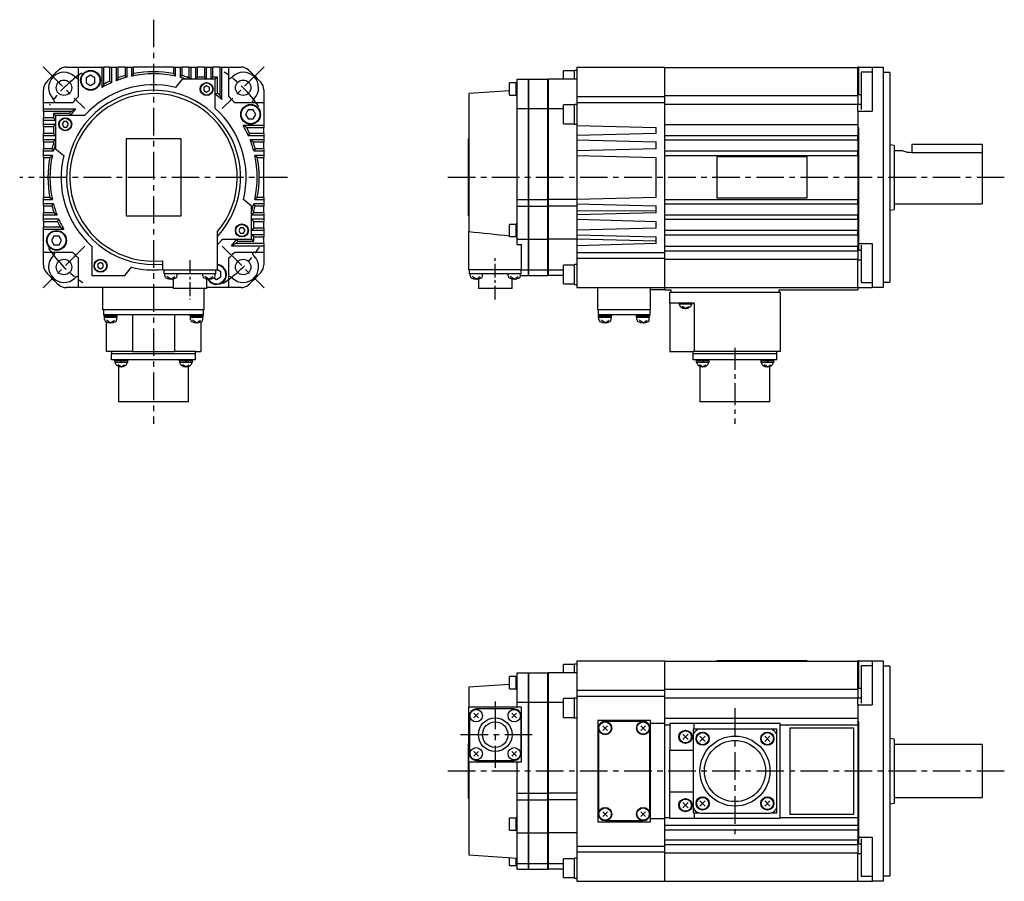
# Model space of a CAD drawing. Extents: x -392 to 684, y -319 to 280.
# Tile 1 of 3: x -392 to 55, y -319 to 72. Entities that reach past the tile are written whole.
import ezdxf

# ---------------------------------------------------------------- set-up
doc = ezdxf.new("R2010")
doc.units = 0
doc.linetypes.add('CENTER', pattern=[2, 1.25, -0.25, 0.25, -0.25])
doc.layers.add('CENTER', color=6, linetype='CENTER')
doc.layers.add('OUTLINE', color=7, linetype='CONTINUOUS')

msp = doc.modelspace()

# ---------------------------------------------------------------- linework, layer by layer
at = {"layer": 'CENTER', "ltscale": 10}
for p, q in [((-331.02, 71.52), (-331.02, -111.75)), ((-381.17, 50.14), (-362.19, 31.17)), ((-280.88, 50.14), (-299.85, 31.17)), ((-270.27, 0), (-391.77, 0)), ((55, 0), (-198, 0)), ((-362.19, -31.17), (-381.17, -50.14)), ((-299.85, -31.17), (-280.88, -50.14)), ((-176, -237.78), (-176, -267.77)), ((-67.2, -240.68), (-67.2, -297.87)), ((-159.21, -252.77), (-192.79, -252.77)), ((55, -269.27), (-198, -269.27))]:
    msp.add_line(p, q, dxfattribs=at)
at = {"layer": 'CENTER', "ltscale": 5}
for p, q in [((-314.52, -37.6), (-314.52, -55.4)), ((-176, -55.4), (-176, -36.06))]:
    msp.add_line(p, q, dxfattribs=at)
at = {"layer": 'CENTER', "ltscale": 8}
msp.add_line((-67.2, -77.32), (-67.2, -111.75), dxfattribs=at)
at = {"layer": 'CENTER', "ltscale": 10}
for start, end in [(124.7024, 145.2976), (33.8687, 56.1313), (214.0019, 235.9981), (303.3311, 326.6689)]:
    msp.add_arc((-331.02, 0), 57.5, start, end, dxfattribs=at)
at = {"layer": 'OUTLINE'}
for p, q in [((-370.71, 50), (-365.02, 50)), ((-365.02, 50), (-354.52, 50)), ((-365.02, 36.66), (-365.02, 50)), ((-354.52, 50), (-353.58, 50)), ((-354.52, 50), (-354.52, 40.7)), ((-350.96, 50), (-353.58, 50)), ((-353.58, 42.3), (-353.58, 50)), ((-350.96, 50), (-350.02, 50)), ((-350.96, 50), (-350.96, 43.6)), ((-350.02, 50), (-348.02, 50)), ((-350.02, 42.99), (-350.02, 50)), ((-348.02, 50), (-347.08, 50)), ((-348.02, 50), (-348.02, 43.82)), ((-343.96, 50), (-347.08, 50)), ((-347.08, 45.17), (-347.08, 50)), ((-343.96, 50), (-343.02, 50)), ((-343.96, 50), (-343.96, 46.16)), ((-343.02, 50), (-341.02, 50)), ((-343.02, 45.44), (-343.02, 50)), ((-341.02, 50), (-340.08, 50)), ((-341.02, 50), (-341.02, 45.92)), ((-321.96, 50), (-340.08, 50)), ((-340.08, 47.08), (-340.08, 50)), ((-321.96, 50), (-321.02, 50)), ((-321.96, 50), (-321.96, 47.08)), ((-321.02, 50), (-319.02, 50)), ((-321.02, 45.92), (-321.02, 50)), ((-319.02, 50), (-318.08, 50)), ((-319.02, 50), (-319.02, 45.44)), ((-314.96, 50), (-318.08, 50)), ((-318.08, 46.16), (-318.08, 50)), ((-314.96, 50), (-314.02, 50)), ((-314.96, 50), (-314.96, 45.44)), ((-314.02, 50), (-312.02, 50)), ((-314.02, 44.5), (-314.02, 50)), ((-312.02, 50), (-311.08, 50)), ((-312.02, 50), (-312.02, 44.5)), ((-307.96, 50), (-311.08, 50)), ((-311.08, 45.44), (-311.08, 50)), ((-307.96, 50), (-307.02, 50)), ((-307.96, 50), (-307.96, 45.44)), ((-307.02, 50), (-305.02, 50)), ((-307.02, 44.5), (-307.02, 50)), ((-305.02, 50), (-304.08, 50)), ((-305.02, 50), (-305.02, 44.5)), ((-300.96, 50), (-304.08, 50)), ((-304.08, 45.44), (-304.08, 50)), ((-300.96, 50), (-300.02, 50)), ((-300.96, 50), (-300.96, 37.35)), ((-300.02, 50), (-297.02, 50)), ((-300.02, 35.33), (-300.02, 50)), ((-297.02, 50), (-291.33, 50)), ((-297.02, 50), (-297.02, 36.66)), ((-139, 50), (-139, 36.66)), ((-139, 50), (-99, 50)), ((-99, 36.66), (-99, 50)), ((-99, 49.9), (-11.5, 49.9)), ((-11.5, 50), (-11.5, 49.9)), ((-11, 50), (-11.5, 50)), ((-11.5, 37.34), (-11.5, 49.9)), ((-11, 50), (-5, 50)), ((-11, 37.44), (-11, 50)), ((-5, 50), (-5, 48.75)), ((-5, 50), (0, 50)), ((0, 50), (0, 48.75)), ((-359.61, 46.34), (-361.61, 45.18)), ((-361.61, 45.18), (-361.61, 42.88)), ((-357.61, 45.18), (-359.61, 46.34)), ((-357.61, 42.88), (-357.61, 45.18)), ((-347.08, 45.17), (-348.02, 43.82)), ((-343.96, 46.16), (-343.02, 45.44)), ((-340.08, 47.08), (-341.02, 45.92)), ((-321.96, 47.08), (-321.02, 45.92)), ((-318.08, 46.16), (-319.02, 45.44)), ((-315.74, 45.44), (-315.9, 44.5)), ((-314.96, 45.44), (-315.74, 45.44)), ((-314.96, 45.44), (-314.02, 44.5)), ((-311.08, 45.44), (-312.02, 44.5)), ((-307.96, 45.44), (-311.08, 45.44)), ((-307.96, 45.44), (-307.02, 44.5)), ((-304.08, 45.44), (-305.02, 44.5)), ((-302.08, 45.44), (-304.08, 45.44)), ((-302.08, 45.44), (-303.02, 44.5)), ((-302.08, 38.22), (-302.08, 45.44)), ((-145, 44.5), (-145, 48.28)), ((-140, 48.28), (-145, 48.28)), ((-140, 44.5), (-140, 48.53)), ((-139, 48.53), (-140, 48.53)), ((-10, 47.66), (-10, 35.75)), ((-5, 47.66), (-10, 47.66)), ((-5, 48.75), (-5, 42.99)), ((0, 48.75), (0, 42.99)), ((3, 47.5), (0, 47.5)), ((3, 47.5), (3, -47.5)), ((-361.61, 42.88), (-359.61, 41.72)), ((-359.61, 41.72), (-357.61, 42.88)), ((-353.58, 42.3), (-354.52, 40.7)), ((-350.96, 43.6), (-350.02, 42.99)), ((-318.02, 44.5), (-321.02, 40.79)), ((-303.02, 44.5), (-318.02, 44.5)), ((-306.94, 41.52), (-308.19, 40.79)), ((-308.19, 40.79), (-308.19, 39.35)), ((-305.69, 40.79), (-306.94, 41.52)), ((-305.69, 39.35), (-305.69, 40.79)), ((-303.02, 31.3), (-303.02, 44.5)), ((-169.45, 40.07), (-169.45, 42.82)), ((-166.45, 42.82), (-169.45, 42.82)), ((-166.45, 40.07), (-166.45, 43.02)), ((-166, 43.02), (-166.45, 43.02)), ((-166, 31.3), (-166, 44.5)), ((-166, 44.5), (-161, 44.5)), ((-161, 44.5), (-161, 31.3)), ((-160.9, 40.5), (-161, 40.5)), ((-160.9, 44.5), (-160.9, 31.3)), ((-160.9, 44.5), (-152.1, 44.5)), ((-152.1, 31.3), (-152.1, 44.5)), ((-152, 40.5), (-152.1, 40.5)), ((-152, 44.5), (-152, 31.3)), ((-139, 44.5), (-152, 44.5)), ((-5, 42.99), (-5, 39.69)), ((0, 42.99), (0, 39.69)), ((-381.02, 34), (-381.02, 39.69)), ((-308.19, 39.35), (-306.94, 38.63)), ((-306.94, 38.63), (-305.69, 39.35)), ((-302.08, 38.22), (-303.02, 37.75)), ((-300.96, 37.35), (-300.02, 35.33)), ((-281.02, 39.69), (-281.02, 34)), ((-169.45, 39.26), (-188, 38)), ((-188, 38), (-188, -24.56)), ((-169.45, 37.32), (-169.45, 40.07)), ((-169.45, 37.32), (-166.45, 37.32)), ((-166.45, 37.12), (-166.45, 40.07)), ((-166.45, 37.12), (-166, 37.12)), ((-139, 36.66), (-139, 34)), ((-139, 36.66), (-99, 36.66)), ((-99, 37.21), (-11.5, 37.21)), ((-99, 34), (-99, 36.66)), ((-11.5, 37.34), (-11.5, 33.25)), ((-10, 37.44), (-11, 37.44)), ((-10, 35.75), (-10, 30.74)), ((-5, 39.69), (-5, 30)), ((0, 39.69), (0, -39.69)), ((-381.02, 34), (-367.68, 34)), ((-381.02, 31), (-381.02, 34)), ((-294.36, 34), (-281.02, 34)), ((-281.02, 34), (-281.02, 23.5)), ((-166, -10), (-166, 31.3)), ((-166, 31.3), (-161, 31.3)), ((-161, 31.3), (-161, -10)), ((-160.9, 31.3), (-160.9, -10)), ((-160.9, 31.3), (-152.1, 31.3)), ((-152.1, -10), (-152.1, 31.3)), ((-152, 31.3), (-152, -10)), ((-152, 31.3), (-145, 31.3)), ((-145, 24.34), (-145, 32.84)), ((-140, 32.84), (-145, 32.84)), ((-140, 24.09), (-140, 33.09)), ((-139, 33.09), (-140, 33.09)), ((-139, 34), (-99, 34)), ((-139, 34), (-139, 23.5)), ((-99, -34), (-99, 34)), ((-99, 33.25), (-11.5, 33.25)), ((-11.5, 30.02), (-11.5, 33.25)), ((-11.5, 33.14), (-10, 33.14)), ((-381.02, 30.06), (-381.02, 31)), ((-366.35, 31), (-381.02, 31)), ((-381.02, 30.06), (-381.02, 26.94)), ((-381.02, 30.06), (-368.37, 30.06)), ((-376.46, 26.94), (-381.02, 26.94)), ((-381.02, 26), (-381.02, 26.94)), ((-369.24, 28.94), (-376.46, 28.94)), ((-376.46, 28.94), (-376.46, 26.94)), ((-376.46, 28.94), (-375.52, 28)), ((-376.46, 26.94), (-375.52, 26)), ((-362.33, 28), (-375.52, 28)), ((-375.52, 28), (-375.52, 13)), ((-369.24, 28.94), (-368.77, 28)), ((-368.37, 30.06), (-366.35, 31)), ((-288.15, 30.59), (-289.3, 28.59)), ((-289.3, 28.59), (-288.15, 26.59)), ((-285.84, 30.59), (-288.15, 30.59)), ((-284.68, 28.59), (-285.84, 30.59)), ((-285.84, 26.59), (-284.68, 28.59)), ((-11.5, 30.02), (-11.5, 30)), ((-11.5, 30), (-11.5, 22.5)), ((-11.5, 30), (-5, 30)), ((-381.02, 24), (-381.02, 26)), ((-381.02, 26), (-375.52, 26)), ((-381.02, 23.06), (-381.02, 24)), ((-375.52, 24), (-381.02, 24)), ((-381.02, 23.06), (-381.02, 19.94)), ((-381.02, 23.06), (-376.46, 23.06)), ((-376.46, 23.06), (-375.52, 24)), ((-376.46, 23.06), (-376.46, 19.94)), ((-371.81, 25.33), (-372.54, 24.08)), ((-372.54, 24.08), (-371.81, 22.83)), ((-370.37, 25.33), (-371.81, 25.33)), ((-371.81, 22.83), (-370.37, 22.83)), ((-369.65, 24.08), (-370.37, 25.33)), ((-370.37, 22.83), (-369.65, 24.08)), ((-288.72, 22.56), (-290.32, 23.5)), ((-281.02, 23.5), (-290.32, 23.5)), ((-288.72, 22.56), (-281.02, 22.56)), ((-288.15, 26.59), (-285.84, 26.59)), ((-281.02, 23.5), (-281.02, 22.56)), ((-281.02, 19.94), (-281.02, 22.56)), ((-145, 24.34), (-140, 24.34)), ((-140, 24.09), (-139, 24.09)), ((-139, 23.5), (-139, 19)), ((-139, 23.5), (-103, 22.56)), ((-103, 19.94), (-103, 22.56)), ((-99, 24), (-11.5, 24)), ((-11.5, 22.5), (-11.5, 19)), ((-11.5, 22.5), (-11, 22.5)), ((-11, 0), (-11, 22.5)), ((-381.02, 19), (-381.02, 19.94)), ((-376.46, 19.94), (-381.02, 19.94)), ((-381.02, 17), (-381.02, 19)), ((-381.02, 19), (-375.52, 19)), ((-376.46, 19.94), (-375.52, 19)), ((-287.42, 19.94), (-288.03, 19)), ((-288.03, 19), (-281.02, 19)), ((-281.02, 19.94), (-287.42, 19.94)), ((-281.02, 19.94), (-281.02, 19)), ((-281.02, 19), (-281.02, 17)), ((-103, 19.94), (-139, 19)), ((-139, 19), (-139, 17)), ((-99, 19), (-11.5, 19)), ((-11.5, 17), (-11.5, 19)), ((-11.5, 18.5), (-11, 18.5)), ((-381.02, 16.06), (-381.02, 17)), ((-375.52, 17), (-381.02, 17)), ((-381.02, 16.06), (-381.02, 12.94)), ((-381.02, 16.06), (-376.46, 16.06)), ((-376.46, 16.06), (-375.52, 17)), ((-376.46, 16.06), (-376.46, 15.28)), ((-376.46, 15.28), (-375.52, 15.12)), ((-343.52, 17.5), (-343.52, -17.5)), ((-318.52, 17.5), (-343.52, 17.5)), ((-318.52, -17.5), (-318.52, 17.5)), ((-285.85, 16.06), (-287.2, 17)), ((-281.02, 17), (-287.2, 17)), ((-285.85, 16.06), (-281.02, 16.06)), ((-281.02, 17), (-281.02, 16.06)), ((-281.02, 12.94), (-281.02, 16.06)), ((-188.1, -17.5), (-188.1, 17.5)), ((-188.1, 17.5), (-188, 17.5)), ((-139, 17), (-139, 12)), ((-139, 17), (-103, 16.06)), ((-103, 12.94), (-103, 16.06)), ((-99, 17), (-11.5, 17)), ((-11.5, 17), (-11.5, 12)), ((5, 14.5), (3, 14.83)), ((5, 14.5), (5, -14.5)), ((13, 15), (45, 15)), ((13, 15), (13, 11.31)), ((45, 15), (45, 11.31)), ((-381.02, 12), (-381.02, 12.94)), ((-377.18, 12.94), (-381.02, 12.94)), ((-381.02, 12), (-376.46, 12)), ((-381.02, 10), (-381.02, 12)), ((-381.02, 9.06), (-381.02, 10)), ((-376.94, 10), (-381.02, 10)), ((-381.02, 9.06), (-381.02, -9.06)), ((-381.02, 9.06), (-378.1, 9.06)), ((-378.1, 9.06), (-376.94, 10)), ((-377.18, 12.94), (-376.46, 12)), ((-375.52, 13), (-371.81, 10)), ((-284.86, 12.94), (-285.58, 12)), ((-285.58, 12), (-281.02, 12)), ((-283.94, 9.06), (-285.1, 10)), ((-281.02, 10), (-285.1, 10)), ((-281.02, 12.94), (-284.86, 12.94)), ((-283.94, 9.06), (-281.02, 9.06)), ((-281.02, 12.94), (-281.02, 12)), ((-281.02, 12), (-281.02, 10)), ((-281.02, 10), (-281.02, 9.06)), ((-281.02, -9.06), (-281.02, 9.06)), ((-103, 12.94), (-139, 12)), ((-139, 12), (-139, 10)), ((-139, 10), (-139, -10)), ((-139, 10), (-103, 9.06)), ((-103, -9.06), (-103, 9.06)), ((-99, 12), (-11.5, 12)), ((-99, 10), (-11.5, 10)), ((-34.5, 9.25), (-75.5, 9.25)), ((-75.5, 9.25), (-75.5, -9.25)), ((-34.5, -9.25), (-34.5, 9.25)), ((-11.5, 10), (-11.5, 12)), ((-11.5, 10), (-11.5, -10)), ((9, 12), (5, 12)), ((13, 11.31), (45, 11.31)), ((45, 11.31), (45, -12)), ((-11, -30), (-11, 0)), ((-381.02, -10), (-381.02, -9.06)), ((-378.1, -9.06), (-381.02, -9.06)), ((-381.02, -10), (-376.94, -10)), ((-381.02, -12), (-381.02, -10)), ((-381.02, -12.94), (-381.02, -12)), ((-376.46, -12), (-381.02, -12)), ((-381.02, -12.94), (-381.02, -16.06)), ((-381.02, -12.94), (-377.18, -12.94)), ((-378.1, -9.06), (-376.94, -10)), ((-377.18, -12.94), (-376.46, -12)), ((-286.52, -13), (-290.23, -10)), ((-286.52, -28), (-286.52, -13)), ((-284.86, -12.94), (-285.58, -12)), ((-281.02, -12), (-285.58, -12)), ((-283.94, -9.06), (-285.1, -10)), ((-285.1, -10), (-281.02, -10)), ((-284.86, -12.94), (-281.02, -12.94)), ((-281.02, -9.06), (-283.94, -9.06)), ((-281.02, -9.06), (-281.02, -10)), ((-281.02, -10), (-281.02, -12)), ((-281.02, -12), (-281.02, -12.94)), ((-281.02, -16.06), (-281.02, -12.94)), ((-166, -13), (-166, -10)), ((-166, -10), (-161, -10)), ((-166, -28), (-166, -13)), ((-166, -13), (-161, -13)), ((-161, -10), (-161, -13)), ((-161, -13), (-161, -28)), ((-160.9, -10), (-160.9, -13)), ((-160.9, -10), (-152.1, -10)), ((-160.9, -13), (-160.9, -28)), ((-160.9, -13), (-152.1, -13)), ((-152.1, -13), (-152.1, -10)), ((-152.1, -28), (-152.1, -13)), ((-152, -10), (-152, -13)), ((-139, -10), (-152, -10)), ((-139, -13), (-152, -13)), ((-152, -13), (-152, -28)), ((-103, -9.06), (-139, -10)), ((-139, -10), (-139, -12)), ((-139, -12), (-139, -15.12)), ((-139, -12), (-103, -12.94)), ((-103, -16.06), (-103, -12.94)), ((-99, -10), (-11.5, -10)), ((-99, -12), (-11.5, -12)), ((-75.5, -9.25), (-34.5, -9.25)), ((-11.5, -12), (-11.5, -10)), ((-11.5, -12), (-11.5, -17)), ((5, -12), (45, -12)), ((-376.19, -16.06), (-381.02, -16.06)), ((-381.02, -17), (-381.02, -16.06)), ((-381.02, -17), (-374.84, -17)), ((-381.02, -19), (-381.02, -17)), ((-376.19, -16.06), (-374.84, -17)), ((-343.52, -17.5), (-318.52, -17.5)), ((-285.58, -15.28), (-286.52, -15.12)), ((-285.58, -16.06), (-286.52, -17)), ((-286.52, -17), (-281.02, -17)), ((-285.58, -16.06), (-285.58, -15.28)), ((-281.02, -16.06), (-285.58, -16.06)), ((-281.02, -16.06), (-281.02, -17)), ((-281.02, -17), (-281.02, -19)), ((-188.1, -17.5), (-188, -17.5)), ((-139, -15.12), (-139, -17)), ((-103, -15.28), (-139, -15.12)), ((-103, -16.06), (-139, -17)), ((-139, -17), (-139, -19)), ((-99, -17), (-11.5, -17)), ((-11.5, -19), (-11.5, -17)), ((3, -14.83), (5, -14.5)), ((-381.02, -19.94), (-381.02, -19)), ((-374.01, -19), (-381.02, -19)), ((-381.02, -19.94), (-381.02, -22.56)), ((-381.02, -19.94), (-374.62, -19.94)), ((-374.62, -19.94), (-374.01, -19)), ((-281.02, -19), (-286.52, -19)), ((-285.58, -19.94), (-286.52, -19)), ((-285.58, -23.06), (-285.58, -19.94)), ((-285.58, -19.94), (-281.02, -19.94)), ((-281.02, -19), (-281.02, -19.94)), ((-281.02, -23.06), (-281.02, -19.94)), ((-169.45, -26.83), (-169.45, -21.33)), ((-166.45, -21.33), (-169.45, -21.33)), ((-166.45, -27.03), (-166.45, -21.13)), ((-166, -21.13), (-166.45, -21.13)), ((-139, -19), (-139, -24)), ((-139, -19), (-103, -19.94)), ((-103, -23.06), (-103, -19.94)), ((-99, -19), (-11.5, -19)), ((-11.5, -19), (-11.5, -24)), ((-373.33, -22.56), (-381.02, -22.56)), ((-381.02, -23.5), (-381.02, -22.56)), ((-381.02, -23.5), (-371.72, -23.5)), ((-381.02, -34), (-381.02, -23.5)), ((-376.21, -26.59), (-377.36, -28.59)), ((-373.9, -26.59), (-376.21, -26.59)), ((-372.74, -28.59), (-373.9, -26.59)), ((-373.33, -22.56), (-371.72, -23.5)), ((-302.02, -42), (-302.02, -24.56)), ((-291.67, -22.83), (-292.39, -24.08)), ((-292.39, -24.08), (-291.67, -25.33)), ((-290.23, -22.83), (-291.67, -22.83)), ((-291.67, -25.33), (-290.23, -25.33)), ((-289.5, -24.08), (-290.23, -22.83)), ((-290.23, -25.33), (-289.5, -24.08)), ((-285.58, -23.06), (-286.52, -24)), ((-286.52, -24), (-281.02, -24)), ((-285.58, -26.94), (-286.52, -26)), ((-281.02, -26), (-286.52, -26)), ((-281.02, -23.06), (-285.58, -23.06)), ((-281.02, -23.06), (-281.02, -24)), ((-281.02, -24), (-281.02, -26)), ((-281.02, -26), (-281.02, -26.94)), ((-188, -42), (-188, -24.56)), ((-103, -23.06), (-139, -24)), ((-139, -24), (-139, -26)), ((-139, -26), (-139, -28)), ((-139, -26), (-103, -26.94)), ((-99, -24), (-11.5, -24)), ((-99, -26), (-11.5, -26)), ((-11.5, -26), (-11.5, -24)), ((-11.5, -26), (-11.5, -31.25)), ((-377.36, -28.59), (-376.21, -30.59)), ((-376.21, -30.59), (-373.9, -30.59)), ((-373.9, -30.59), (-372.74, -28.59)), ((-299.72, -28), (-286.52, -28)), ((-293.67, -30.06), (-295.69, -31)), ((-295.69, -31), (-281.02, -31)), ((-281.02, -30.06), (-293.67, -30.06)), ((-292.8, -28.94), (-293.27, -28)), ((-292.8, -28.94), (-285.58, -28.94)), ((-285.58, -28.94), (-286.52, -28)), ((-285.58, -26.94), (-281.02, -26.94)), ((-285.58, -28.94), (-285.58, -26.94)), ((-281.02, -30.06), (-281.02, -26.94)), ((-281.02, -30.06), (-281.02, -31)), ((-281.02, -31), (-281.02, -34)), ((-169.45, -26.83), (-166.45, -26.83)), ((-166.45, -27.03), (-166, -27.03)), ((-166, -30.38), (-166, -28)), ((-166, -28), (-161, -28)), ((-166, -30.38), (-164, -30.38)), ((-164, -42), (-164, -30.38)), ((-161, -28), (-161, -42)), ((-160.9, -28), (-160.9, -42)), ((-160.9, -28), (-152.1, -28)), ((-152.1, -42), (-152.1, -28)), ((-152, -28), (-152, -42)), ((-139, -28), (-152, -28)), ((-139, -28), (-139, -31)), ((-103, -28.94), (-139, -28)), ((-103, -30.06), (-139, -31)), ((-139, -31), (-139, -34)), ((-103, -30.06), (-103, -26.94)), ((-99, -31.25), (-11.5, -31.25)), ((-11.5, -33.25), (-11.5, -31.25)), ((-11, -33.14), (-11, -30)), ((-11, -30), (-5, -30)), ((-10, -30.74), (-10, -35.75)), ((-5, -30), (-5, -39.69)), ((-381.02, -39.69), (-381.02, -34)), ((-367.68, -34), (-381.02, -34)), ((-359.02, -31.3), (-359.02, -44.5)), ((-281.02, -34), (-294.36, -34)), ((-281.02, -34), (-281.02, -39.69)), ((-139, -34), (-139, -36.66)), ((-139, -34), (-99, -34)), ((-99, -33.25), (-11.5, -33.25)), ((-99, -36.66), (-99, -34)), ((-11.5, -33.25), (-11.5, -37.34)), ((-10, -33.14), (-11, -33.14)), ((-365.02, -50), (-365.02, -36.66)), ((-355.1, -38.63), (-356.35, -39.35)), ((-356.35, -39.35), (-356.35, -40.79)), ((-353.85, -39.35), (-355.1, -38.63)), ((-353.85, -40.79), (-353.85, -39.35)), ((-327.02, -37.79), (-327.02, -42)), ((-297.02, -36.66), (-297.02, -50)), ((-145, -48.28), (-145, -39.78)), ((-140, -39.78), (-145, -39.78)), ((-140, -48.53), (-140, -39.53)), ((-139, -39.53), (-140, -39.53)), ((-139, -36.66), (-139, -50)), ((-139, -36.66), (-99, -36.66)), ((-99, -50), (-99, -36.66)), ((-11.5, -37.21), (-99, -37.21)), ((-11.5, -49.9), (-11.5, -37.34)), ((-11.5, -37.44), (-10, -37.44)), ((-10, -35.75), (-10, -47.66)), ((-5, -39.69), (-5, -42.99)), ((0, -39.69), (0, -42.99)), ((-359.02, -44.5), (-344.02, -44.5)), ((-356.35, -40.79), (-355.1, -41.52)), ((-355.1, -41.52), (-353.85, -40.79)), ((-344.02, -44.5), (-341.02, -40.79)), ((-327.02, -42), (-302.02, -42)), ((-326.22, -43.7), (-326.22, -42)), ((-323.02, -43.7), (-326.22, -43.7)), ((-325.95, -44.67), (-325.95, -43.7)), ((-306.02, -43.7), (-323.02, -43.7)), ((-320.35, -44.67), (-320.35, -43.7)), ((-308.69, -44.67), (-308.69, -43.7)), ((-302.82, -43.7), (-306.02, -43.7)), ((-303.09, -44.67), (-303.09, -43.7)), ((-302.82, -43.7), (-302.82, -42)), ((-300.43, -42.88), (-302.02, -41.96)), ((-300.43, -45.18), (-300.43, -42.88)), ((-164, -42), (-188, -42)), ((-187.7, -43.7), (-187.7, -42)), ((-184.5, -43.7), (-187.7, -43.7)), ((-187.43, -44.67), (-187.43, -43.7)), ((-167.5, -43.7), (-184.5, -43.7)), ((-181.83, -44.67), (-181.83, -43.7)), ((-170.17, -44.67), (-170.17, -43.7)), ((-164.3, -43.7), (-167.5, -43.7)), ((-164.57, -44.67), (-164.57, -43.7)), ((-164.57, -44.5), (-161, -44.5)), ((-164.3, -43.7), (-164.3, -42)), ((-164, -42), (-161, -42)), ((-161, -40.5), (-160.9, -40.5)), ((-161, -42), (-161, -44.5)), ((-160.9, -42), (-160.9, -44.5)), ((-160.9, -42), (-152.1, -42)), ((-160.9, -44.5), (-152.1, -44.5)), ((-152.1, -40.5), (-152, -40.5)), ((-152.1, -44.5), (-152.1, -42)), ((-152, -42), (-152, -44.5)), ((-152, -42), (-145, -42)), ((-145, -44.5), (-152, -44.5)), ((-5, -42.99), (-5, -48.75)), ((0, -42.99), (0, -48.75)), ((-323.15, -46.1), (-324.95, -45.02)), ((-323.15, -46.1), (-321.35, -45.02)), ((-322.17, -46), (-322.17, -50.4)), ((-305.89, -46.1), (-307.69, -45.02)), ((-306.87, -50.4), (-306.87, -46)), ((-305.89, -46.1), (-304.09, -45.02)), ((-303.71, -45.6), (-302.43, -46.34)), ((-302.43, -46.34), (-300.43, -45.18)), ((-184.63, -46.1), (-186.43, -45.02)), ((-184.63, -46.1), (-182.83, -45.02)), ((-183.65, -46), (-183.65, -50.4)), ((-167.37, -46.1), (-169.17, -45.02)), ((-168.35, -50.4), (-168.35, -46)), ((-167.37, -46.1), (-165.57, -45.02)), ((-145, -48.28), (-140, -48.28)), ((-140, -48.53), (-139, -48.53)), ((-10, -47.66), (-5, -47.66)), ((-5, -48.75), (-5, -50)), ((0, -47.5), (3, -47.5)), ((0, -48.75), (0, -50)), ((-365.02, -50), (-370.71, -50)), ((-322.17, -50), (-365.02, -50)), ((-354.02, -60), (-354.02, -50)), ((-314.52, -50.4), (-322.17, -50.4)), ((-306.87, -50.4), (-314.52, -50.4)), ((-308.02, -60), (-308.02, -50.4)), ((-297.02, -50), (-306.87, -50)), ((-291.33, -50), (-297.02, -50)), ((-168.35, -50.4), (-183.65, -50.4)), ((-139, -50), (-99, -50)), ((-129.5, -60), (-129.5, -50)), ((-105.5, -60), (-105.5, -50)), ((-99.1, -51), (-105.5, -51)), ((-99.1, -51), (-99.1, -50)), ((-99, -49.9), (-11.5, -49.9)), ((-99, -51), (-99, -50)), ((-99, -51), (-96.2, -51)), ((-96.7, -57), (-96.7, -52)), ((-96.7, -52), (-46.7, -52)), ((-96.2, -52), (-96.2, -51)), ((-47.2, -52), (-47.2, -51)), ((-47.2, -51), (-11.5, -51)), ((-46.7, -52), (-46.7, -79)), ((-42.35, -51.1), (-42.35, -51)), ((-13.35, -51.1), (-42.35, -51.1)), ((-13.35, -51.1), (-13.35, -51)), ((-11.5, -49.9), (-11.5, -50)), ((-11.5, -50), (-11.5, -51)), ((-11.5, -50), (-5, -50)), ((0, -50), (-5, -50)), ((-96.7, -57), (-96.7, -79)), ((-85.7, -57), (-96.7, -57)), ((-92.7, -57), (-92.7, -57.5)), ((-86.7, -57.5), (-92.7, -57.5)), ((-86.7, -57.5), (-86.7, -57)), ((-85.7, -57), (-85.7, -79)), ((-308.02, -60), (-354.02, -60)), ((-353.52, -62.3), (-353.52, -60)), ((-350.45, -62.3), (-353.52, -62.3)), ((-353.52, -62.3), (-353.52, -62.8)), ((-311.59, -62.3), (-350.45, -62.3)), ((-347.52, -62.8), (-347.52, -62.3)), ((-340.52, -62.3), (-340.52, -79)), ((-321.52, -62.3), (-321.52, -79)), ((-314.52, -62.3), (-314.52, -62.8)), ((-308.52, -62.3), (-311.59, -62.3)), ((-308.52, -60), (-308.52, -62.3)), ((-308.52, -62.8), (-308.52, -62.3)), ((-105.5, -60), (-129.5, -60)), ((-129.2, -62.3), (-129.2, -60)), ((-126.13, -62.3), (-129.2, -62.3)), ((-129.13, -62.3), (-129.13, -62.8)), ((-108.87, -62.3), (-126.13, -62.3)), ((-123.13, -62.8), (-123.13, -62.3)), ((-111.87, -62.3), (-111.87, -62.8)), ((-105.8, -62.3), (-108.87, -62.3)), ((-105.87, -62.8), (-105.87, -62.3)), ((-105.8, -60), (-105.8, -62.3)), ((-89.7, -59.5), (-91.2, -58.6)), ((-89.7, -59.5), (-88.2, -58.6)), ((-353.52, -62.8), (-350.52, -62.8)), ((-353.47, -62.8), (-353.47, -63.5)), ((-350.52, -63.5), (-353.47, -63.5)), ((-353.32, -64.47), (-353.32, -63.5)), ((-352.52, -65.48), (-352.52, -79)), ((-350.52, -65.9), (-352.32, -64.82)), ((-350.72, -62.8), (-350.32, -63.5)), ((-350.52, -62.8), (-347.52, -62.8)), ((-347.57, -63.5), (-350.52, -63.5)), ((-350.52, -65.9), (-348.72, -64.82)), ((-347.72, -64.47), (-347.72, -63.5)), ((-347.57, -63.5), (-347.57, -62.8)), ((-314.52, -62.8), (-308.52, -62.8)), ((-314.47, -62.8), (-314.47, -63.5)), ((-311.52, -63.5), (-314.47, -63.5)), ((-314.32, -64.47), (-314.32, -63.5)), ((-311.52, -65.9), (-313.32, -64.82)), ((-311.72, -62.8), (-311.32, -63.5)), ((-308.57, -63.5), (-311.52, -63.5)), ((-311.52, -65.9), (-309.72, -64.82)), ((-309.52, -65.48), (-309.52, -79)), ((-308.72, -64.47), (-308.72, -63.5)), ((-308.57, -63.5), (-308.57, -62.8)), ((-129.13, -62.8), (-123.13, -62.8)), ((-123.18, -63.5), (-129.08, -63.5)), ((-128.93, -64.47), (-128.93, -63.5)), ((-126.13, -65.9), (-127.93, -64.82)), ((-126.33, -62.8), (-125.93, -63.5)), ((-126.13, -65.9), (-124.33, -64.82)), ((-123.33, -64.47), (-123.33, -63.5)), ((-111.87, -62.8), (-105.87, -62.8)), ((-105.92, -63.5), (-111.82, -63.5)), ((-111.67, -64.47), (-111.67, -63.5)), ((-108.87, -65.9), (-110.67, -64.82)), ((-109.07, -62.8), (-108.67, -63.5)), ((-108.87, -65.9), (-107.07, -64.82)), ((-106.07, -64.47), (-106.07, -63.5)), ((-350.02, -79), (-352.52, -79)), ((-350.02, -80), (-350.07, -80)), ((-350.07, -82.7), (-350.07, -80)), ((-340.52, -79), (-350.02, -79)), ((-350.02, -80), (-350.02, -79)), ((-347.16, -80), (-350.02, -80)), ((-346.57, -80), (-347.16, -80)), ((-315.47, -80), (-346.57, -80)), ((-340.52, -79), (-321.52, -79)), ((-312.02, -79), (-321.52, -79)), ((-314.88, -80), (-315.47, -80)), ((-312.02, -80), (-314.88, -80)), ((-312.02, -79), (-309.52, -79)), ((-312.02, -80), (-312.02, -79)), ((-311.97, -80), (-312.02, -80)), ((-311.97, -82.7), (-311.97, -80)), ((-96.7, -79), (-86.2, -79)), ((-86.2, -80), (-86.25, -80)), ((-86.25, -82.7), (-86.25, -80)), ((-86.2, -80), (-86.2, -79)), ((-85.7, -79), (-86.2, -79)), ((-83.34, -80), (-86.2, -80)), ((-46.7, -79), (-85.7, -79)), ((-82.75, -80), (-83.34, -80)), ((-51.65, -80), (-82.75, -80)), ((-51.06, -80), (-51.65, -80)), ((-48.2, -80), (-51.06, -80)), ((-48.2, -80), (-48.2, -79)), ((-48.15, -80), (-48.2, -80)), ((-48.15, -82.7), (-48.15, -80)), ((-346.57, -82.7), (-350.07, -82.7)), ((-348.7, -82.7), (-348.7, -83.2)), ((-342.7, -83.2), (-348.7, -83.2)), ((-348.65, -83.2), (-348.65, -83.9)), ((-342.75, -83.9), (-348.65, -83.9)), ((-315.47, -82.7), (-346.57, -82.7)), ((-345.9, -83.2), (-345.5, -83.9)), ((-342.75, -83.9), (-342.75, -83.2)), ((-342.7, -83.2), (-342.7, -82.7)), ((-319.34, -82.7), (-319.34, -83.2)), ((-316.34, -83.2), (-319.34, -83.2)), ((-319.29, -83.2), (-319.29, -83.9)), ((-316.34, -83.9), (-319.29, -83.9)), ((-316.54, -83.2), (-316.14, -83.9)), ((-313.34, -83.2), (-316.34, -83.2)), ((-313.39, -83.9), (-316.34, -83.9)), ((-311.97, -82.7), (-315.47, -82.7)), ((-313.39, -83.9), (-313.39, -83.2)), ((-313.34, -83.2), (-313.34, -82.7)), ((-82.75, -82.7), (-86.25, -82.7)), ((-84.88, -82.7), (-84.88, -83.2)), ((-78.88, -83.2), (-84.88, -83.2)), ((-84.83, -83.2), (-84.83, -83.9)), ((-78.93, -83.9), (-84.83, -83.9)), ((-51.65, -82.7), (-82.75, -82.7)), ((-82.08, -83.2), (-81.68, -83.9)), ((-78.93, -83.9), (-78.93, -83.2)), ((-78.88, -83.2), (-78.88, -82.7)), ((-55.52, -82.7), (-55.52, -83.2)), ((-52.52, -83.2), (-55.52, -83.2)), ((-55.47, -83.2), (-55.47, -83.9)), ((-52.52, -83.9), (-55.47, -83.9)), ((-52.72, -83.2), (-52.32, -83.9)), ((-49.52, -83.2), (-52.52, -83.2)), ((-49.57, -83.9), (-52.52, -83.9)), ((-48.15, -82.7), (-51.65, -82.7)), ((-49.57, -83.9), (-49.57, -83.2)), ((-49.52, -83.2), (-49.52, -82.7)), ((-345.7, -85.9), (-347.2, -85)), ((-346.9, -85.68), (-346.9, -101.75)), ((-345.7, -85.9), (-344.2, -85)), ((-316.34, -85.9), (-317.84, -85)), ((-316.34, -85.9), (-314.84, -85)), ((-315.15, -101.75), (-315.15, -85.68)), ((-81.88, -85.9), (-83.38, -85)), ((-83.08, -85.68), (-83.08, -101.75)), ((-81.88, -85.9), (-80.38, -85)), ((-52.52, -85.9), (-54.02, -85)), ((-52.52, -85.9), (-51.02, -85)), ((-51.33, -101.75), (-51.33, -85.68)), ((-331.02, -101.75), (-346.9, -101.75)), ((-315.15, -101.75), (-331.02, -101.75)), ((-51.33, -101.75), (-83.08, -101.75)), ((-145, -224.77), (-145, -220.99)), ((-140, -220.99), (-145, -220.99)), ((-140, -224.77), (-140, -220.74)), ((-139, -220.74), (-140, -220.74)), ((-139, -219.27), (-139, -232.61)), ((-139, -219.27), (-99, -219.27)), ((-99, -232.61), (-99, -219.27)), ((-99, -219.37), (-11.5, -219.37)), ((-75.5, -219.27), (-75.5, -219.37)), ((-34.5, -219.27), (-75.5, -219.27)), ((-34.5, -219.37), (-34.5, -219.27)), ((-11.5, -219.27), (-11.5, -219.37)), ((-11, -219.27), (-11.5, -219.27)), ((-11.5, -231.93), (-11.5, -219.37)), ((-11, -219.27), (-5, -219.27)), ((-11, -231.83), (-11, -219.27)), ((-10, -221.62), (-10, -233.52)), ((-5, -221.62), (-10, -221.62)), ((-5, -219.27), (-5, -220.52)), ((-5, -219.27), (0, -219.27)), ((-5, -220.52), (-5, -226.28)), ((0, -219.27), (0, -220.52)), ((0, -220.52), (0, -226.28)), ((3, -221.77), (0, -221.77)), ((3, -221.77), (3, -316.77)), ((-169.45, -229.2), (-169.45, -226.45)), ((-166.45, -226.45), (-169.45, -226.45)), ((-166.45, -229.2), (-166.45, -226.25)), ((-166, -226.25), (-166.45, -226.25)), ((-166, -237.97), (-166, -224.77)), ((-166, -224.77), (-161, -224.77)), ((-161, -224.77), (-161, -237.97)), ((-160.9, -224.77), (-160.9, -237.97)), ((-160.9, -224.77), (-152.1, -224.77)), ((-152.1, -237.97), (-152.1, -224.77)), ((-152, -224.77), (-152, -237.97)), ((-139, -224.77), (-152, -224.77)), ((-5, -226.28), (-5, -229.59)), ((0, -226.28), (0, -229.59)), ((-169.45, -230.01), (-188, -231.27)), ((-188, -231.27), (-188, -240.27)), ((-169.45, -231.95), (-169.45, -229.2)), ((-169.45, -231.95), (-166.45, -231.95)), ((-166.45, -232.15), (-166.45, -229.2)), ((-166.45, -232.15), (-166, -232.15)), ((-160.9, -228.77), (-161, -228.77)), ((-152, -228.77), (-152.1, -228.77)), ((-99, -232.07), (-11.5, -232.07)), ((-11.5, -231.93), (-11.5, -236.02)), ((-10, -231.83), (-11, -231.83)), ((-5, -229.59), (-5, -239.27)), ((0, -229.59), (0, -308.96)), ((-145, -244.93), (-145, -236.43)), ((-140, -236.43), (-145, -236.43)), ((-140, -245.18), (-140, -236.18)), ((-139, -236.18), (-140, -236.18)), ((-139, -232.61), (-139, -235.27)), ((-139, -232.61), (-99, -232.61)), ((-139, -235.27), (-139, -303.27)), ((-139, -235.27), (-99, -235.27)), ((-99, -235.27), (-99, -232.61)), ((-99, -248.27), (-99, -235.27)), ((-99, -236.02), (-11.5, -236.02)), ((-11.5, -239.25), (-11.5, -236.02)), ((-11.5, -236.13), (-10, -236.13)), ((-10, -233.52), (-10, -238.54)), ((-188, -265.27), (-188, -240.27)), ((-164, -240.27), (-188, -240.27)), ((-167.5, -241.07), (-184.5, -241.07)), ((-166, -240.27), (-166, -237.97)), ((-166, -237.97), (-161, -237.97)), ((-164, -265.27), (-164, -240.27)), ((-161, -237.97), (-161, -279.27)), ((-160.9, -237.97), (-160.9, -279.27)), ((-160.9, -237.97), (-152.1, -237.97)), ((-152.1, -279.27), (-152.1, -237.97)), ((-152, -237.97), (-152, -279.27)), ((-152, -237.97), (-145, -237.97)), ((-11.5, -239.25), (-11.5, -239.27)), ((-11.5, -239.27), (-5, -239.27)), ((-11.5, -239.27), (-11.5, -246.77)), ((-187.7, -244.27), (-187.7, -261.27)), ((-183.57, -243.08), (-185.69, -245.2)), ((-183.57, -245.2), (-185.69, -243.08)), ((-166.31, -245.2), (-168.43, -243.08)), ((-166.31, -243.08), (-168.43, -245.2)), ((-164.3, -261.27), (-164.3, -244.27)), ((-145, -244.93), (-140, -244.93)), ((-140, -245.18), (-139, -245.18)), ((-99, -245.27), (-11.5, -245.27)), ((-129.5, -246.27), (-129.5, -292.27)), ((-105.5, -246.27), (-129.5, -246.27)), ((-129.2, -249.84), (-129.2, -288.7)), ((-125.07, -250.83), (-127.19, -248.71)), ((-125.07, -248.71), (-127.19, -250.83)), ((-108.87, -246.77), (-126.13, -246.77)), ((-107.81, -250.83), (-109.93, -248.71)), ((-107.81, -248.71), (-109.93, -250.83)), ((-105.8, -288.7), (-105.8, -249.84)), ((-105.5, -292.27), (-105.5, -246.27)), ((-99.1, -247.77), (-105.5, -247.77)), ((-99.1, -290.77), (-99.1, -247.77)), ((-99, -248.27), (-96.7, -248.27)), ((-99, -290.27), (-99, -248.27)), ((-96.7, -247.77), (-96.7, -259.77)), ((-85.7, -247.77), (-96.7, -247.77)), ((-46.7, -247.77), (-85.7, -247.77)), ((-85.7, -250.27), (-85.7, -247.77)), ((-46.7, -290.77), (-46.7, -247.77)), ((-46.7, -248.27), (-11.5, -248.27)), ((-42.35, -249.77), (-42.35, -288.77)), ((-13.35, -249.77), (-42.35, -249.77)), ((-13.35, -288.77), (-13.35, -249.77)), ((-11.5, -246.77), (-11.5, -248.27)), ((-11.5, -246.77), (-11, -246.77)), ((-11.5, -248.27), (-11.5, -290.27)), ((-11, -269.27), (-11, -246.77)), ((-88.5, -252.57), (-90.9, -254.98)), ((-88.5, -254.98), (-90.9, -252.57)), ((-86.25, -253.72), (-86.25, -284.82)), ((-86.2, -250.27), (-86.2, -253.13)), ((-83.34, -250.27), (-86.2, -250.27)), ((-80.68, -255.8), (-83.08, -253.39)), ((-80.68, -253.39), (-83.08, -255.8)), ((-51.65, -250.22), (-82.75, -250.22)), ((-51.32, -255.8), (-53.72, -253.39)), ((-51.32, -253.39), (-53.72, -255.8)), ((-48.2, -250.27), (-51.06, -250.27)), ((-48.2, -253.13), (-48.2, -250.27)), ((-48.15, -284.82), (-48.15, -253.72)), ((-11.5, -250.77), (-11, -250.77)), ((5, -254.77), (3, -254.44)), ((-188.1, -281.77), (-188.1, -256.77)), ((-188.1, -256.77), (-188, -256.77)), ((5, -254.77), (5, -283.77)), ((45, -257.27), (5, -257.27)), ((45, -257.27), (45, -281.27)), ((-183.57, -262.46), (-185.69, -260.34)), ((-183.57, -260.34), (-185.69, -262.46)), ((-166.31, -262.46), (-168.43, -260.34)), ((-166.31, -260.34), (-168.43, -262.46)), ((-96.7, -278.77), (-96.7, -259.77)), ((-96.7, -259.77), (-86.25, -259.77)), ((-188, -265.27), (-188, -307.27)), ((-164, -265.27), (-188, -265.27)), ((-184.5, -264.47), (-167.5, -264.47)), ((-166, -279.27), (-166, -265.27)), ((-11, -299.27), (-11, -269.27)), ((-166, -282.27), (-166, -279.27)), ((-166, -279.27), (-161, -279.27)), ((-161, -279.27), (-161, -282.27)), ((-160.9, -279.27), (-160.9, -282.27)), ((-160.9, -279.27), (-152.1, -279.27)), ((-152.1, -282.27), (-152.1, -279.27)), ((-152, -279.27), (-152, -282.27)), ((-139, -279.27), (-152, -279.27)), ((-96.7, -290.77), (-96.7, -278.77)), ((-96.7, -278.77), (-86.25, -278.77)), ((5, -281.27), (45, -281.27)), ((-188.1, -281.77), (-188, -281.77)), ((-166, -297.27), (-166, -282.27)), ((-166, -282.27), (-161, -282.27)), ((-161, -282.27), (-161, -297.27)), ((-160.9, -282.27), (-160.9, -297.27)), ((-160.9, -282.27), (-152.1, -282.27)), ((-152.1, -297.27), (-152.1, -282.27)), ((-152, -282.27), (-152, -297.27)), ((-139, -282.27), (-152, -282.27)), ((-88.5, -285.98), (-90.9, -283.57)), ((-88.5, -283.57), (-90.9, -285.98)), ((-86.2, -285.41), (-86.2, -288.27)), ((-80.68, -285.16), (-83.08, -282.75)), ((-80.68, -282.75), (-83.08, -285.16)), ((-51.32, -285.16), (-53.72, -282.75)), ((-51.32, -282.75), (-53.72, -285.16)), ((-48.2, -288.27), (-48.2, -285.41)), ((3, -284.11), (5, -283.77)), ((-125.07, -289.83), (-127.19, -287.71)), ((-125.07, -287.71), (-127.19, -289.83)), ((-107.81, -289.83), (-109.93, -287.71)), ((-107.81, -287.71), (-109.93, -289.83)), ((-99, -303.27), (-99, -290.27)), ((-99, -290.27), (-96.7, -290.27)), ((-86.2, -288.27), (-83.34, -288.27)), ((-85.7, -288.27), (-85.7, -290.77)), ((-82.75, -288.32), (-51.65, -288.32)), ((-51.06, -288.27), (-48.2, -288.27)), ((-46.7, -290.27), (-11.5, -290.27)), ((-42.35, -288.77), (-13.35, -288.77)), ((-11.5, -290.27), (-11.5, -293.87)), ((-169.45, -296.1), (-169.45, -290.6)), ((-166.45, -290.6), (-169.45, -290.6)), ((-166.45, -296.3), (-166.45, -290.4)), ((-166, -290.4), (-166.45, -290.4)), ((-129.5, -292.27), (-105.5, -292.27)), ((-126.13, -291.77), (-108.87, -291.77)), ((-105.5, -290.77), (-99.1, -290.77)), ((-99, -293.87), (-11.5, -293.87)), ((-85.7, -290.77), (-96.7, -290.77)), ((-46.7, -290.77), (-85.7, -290.77)), ((-11.5, -293.87), (-11.5, -295.87)), ((-169.45, -296.1), (-166.45, -296.1)), ((-166.45, -296.3), (-166, -296.3)), ((-166, -311.27), (-166, -297.27)), ((-166, -297.27), (-161, -297.27)), ((-161, -297.27), (-161, -311.27)), ((-160.9, -297.27), (-160.9, -311.27)), ((-160.9, -297.27), (-152.1, -297.27)), ((-152.1, -311.27), (-152.1, -297.27)), ((-152, -297.27), (-152, -311.27)), ((-139, -297.27), (-152, -297.27)), ((-99, -295.87), (-11.5, -295.87)), ((-11.5, -295.87), (-11.5, -300.52)), ((-11, -302.41), (-11, -299.27)), ((-11, -299.27), (-5, -299.27)), ((-5, -299.27), (-5, -308.96)), ((-139, -303.27), (-139, -305.93)), ((-139, -303.27), (-99, -303.27)), ((-99, -300.52), (-11.5, -300.52)), ((-99, -302.52), (-11.5, -302.52)), ((-99, -305.93), (-99, -303.27)), ((-11.5, -302.52), (-11.5, -300.52)), ((-11.5, -302.52), (-11.5, -306.62)), ((-10, -302.41), (-11, -302.41)), ((-10, -300.01), (-10, -305.02)), ((-188, -307.27), (-166, -308.77)), ((-139, -305.93), (-139, -319.27)), ((-139, -305.93), (-99, -305.93)), ((-99, -319.27), (-99, -305.93)), ((-11.5, -306.48), (-99, -306.48)), ((-11.5, -319.17), (-11.5, -306.62)), ((-11.5, -306.71), (-10, -306.71)), ((-10, -305.02), (-10, -316.93)), ((-169.45, -312.1), (-169.45, -308.54)), ((-169.45, -312.1), (-166.45, -312.1)), ((-166.45, -312.3), (-166.45, -308.74)), ((-166.45, -312.3), (-166, -312.3)), ((-166, -313.77), (-166, -311.27)), ((-166, -311.27), (-161, -311.27)), ((-161, -309.77), (-160.9, -309.77)), ((-161, -311.27), (-161, -313.77)), ((-160.9, -311.27), (-160.9, -313.77)), ((-160.9, -311.27), (-152.1, -311.27)), ((-152.1, -309.77), (-152, -309.77)), ((-152.1, -313.77), (-152.1, -311.27)), ((-152, -311.27), (-152, -313.77)), ((-152, -311.27), (-145, -311.27)), ((-145, -317.55), (-145, -309.05)), ((-140, -309.05), (-145, -309.05)), ((-140, -317.8), (-140, -308.8)), ((-139, -308.8), (-140, -308.8)), ((-5, -308.96), (-5, -312.27)), ((-5, -312.27), (-5, -318.02)), ((0, -308.96), (0, -312.27)), ((0, -312.27), (0, -318.02)), ((-166, -313.77), (-161, -313.77)), ((-160.9, -313.77), (-152.1, -313.77)), ((-145, -313.77), (-152, -313.77)), ((-10, -316.93), (-5, -316.93)), ((0, -316.77), (3, -316.77)), ((-145, -317.55), (-140, -317.55)), ((-140, -317.8), (-139, -317.8)), ((-139, -319.27), (-99, -319.27)), ((-99, -319.17), (-11.5, -319.17)), ((-11.5, -319.17), (-11.5, -319.27)), ((-11.5, -319.27), (-5, -319.27)), ((-5, -318.02), (-5, -319.27)), ((0, -319.27), (-5, -319.27)), ((0, -318.02), (0, -319.27))]:
    msp.add_line(p, q, dxfattribs=at)
at = {"layer": 'OUTLINE', "ltscale": 5}
for p, q in [((-129.08, -63.5), (-129.08, -62.8)), ((-123.18, -63.5), (-123.18, -62.8)), ((-111.82, -63.5), (-111.82, -62.8)), ((-105.92, -63.5), (-105.92, -62.8))]:
    msp.add_line(p, q, dxfattribs=at)
at = {"layer": 'OUTLINE'}
for centre, radius in [((-359.61, 44.03), 4.5), ((-359.61, 44.03), 4.25), ((-371.68, 40.66), 3.5), ((-306.94, 40.07), 2.95), ((-306.94, 40.07), 2.75), ((-290.36, 40.66), 3.5), ((-286.99, 28.59), 4.5), ((-286.99, 28.59), 4.25), ((-371.09, 24.08), 2.95), ((-371.09, 24.08), 2.75), ((-290.95, -24.08), 2.95), ((-290.95, -24.08), 2.75), ((-375.05, -28.59), 4.5), ((-375.05, -28.59), 4.25), ((-371.68, -40.66), 3.5), ((-355.1, -40.07), 2.95), ((-355.1, -40.07), 2.75), ((-290.36, -40.66), 3.5), ((-184.63, -244.14), 2.8), ((-176, -252.77), 7.65), ((-167.37, -244.14), 2.8), ((-176, -252.77), 5.8), ((-126.13, -249.77), 3), ((-126.13, -249.77), 2.95), ((-126.13, -249.77), 2.8), ((-108.87, -249.77), 3), ((-108.87, -249.77), 2.95), ((-108.87, -249.77), 2.8), ((-89.7, -253.77), 3), ((-89.7, -253.77), 2.75), ((-81.88, -254.59), 3), ((-81.88, -254.59), 2.95), ((-81.88, -254.59), 2.75), ((-67.2, -269.27), 15.88), ((-52.52, -254.59), 3), ((-52.52, -254.59), 2.95), ((-52.52, -254.59), 2.75), ((-184.63, -261.4), 2.8), ((-167.37, -261.4), 2.8), ((-67.2, -269.27), 13.88), ((-81.88, -283.95), 3), ((-81.88, -283.95), 2.95), ((-81.88, -283.95), 2.75), ((-52.52, -283.95), 3), ((-52.52, -283.95), 2.95), ((-52.52, -283.95), 2.75), ((-126.13, -288.77), 3), ((-126.13, -288.77), 2.95), ((-108.87, -288.77), 3), ((-108.87, -288.77), 2.95), ((-89.7, -284.77), 3), ((-89.7, -284.77), 2.75), ((-126.13, -288.77), 2.8), ((-108.87, -288.77), 2.8)]:
    msp.add_circle(centre, radius, dxfattribs=at)
for centre, radius, start, end in [((-370.71, 45), 5, 90, 131.4096), ((-291.33, 45), 5, 48.5904, 90), ((-331.02, 0), 65, 131.4096, 138.5904), ((-371.68, 40.66), 7, 45.4677, 224.5323), ((-364.67, 47.79), 3, 225.4677, 263.2143), ((-331.02, 0), 47, 104.7925, 111.2048), ((-331.02, 0), 47.94, 105.662, 109.5681), ((-331.02, 0), 47, 77.7155, 102.2845), ((-331.02, 0), 47.94, 79.1103, 100.8897), ((-331.02, 0), 47, 71.2283, 75.2075), ((-331.02, 0), 47.94, 71.4155, 74.338), ((-297.38, 47.79), 3, 276.7857, 314.5323), ((-290.36, 40.66), 7, 315.4677, 134.5323), ((-331.02, 0), 65, 41.4096, 48.5904), ((-376.02, 39.69), 5, 138.5904, 180), ((-331.02, 0), 42, 76.2288, 138.1897), ((-331.02, 0), 47, 113.8445, 120), ((-331.02, 0), 47.94, 114.5804, 118.0671), ((-286.02, 39.69), 5, 0, 41.4096), ((-378.81, 33.65), 3, 6.7857, 44.5323), ((-331.02, 0), 39.5, 317.2377, 275.8121), ((-331.02, 0), 38, 319.7434, 276.0423), ((-331.02, 0), 50, 132.8436, 137.1564), ((-331.02, 0), 47, 48.7326, 53.4343), ((-331.02, 0), 47.94, 51.1751, 52.8651), ((-331.02, 0), 50, 42.8436, 47.1564), ((-283.23, 33.65), 3, 135.4677, 173.2143), ((-331.02, 0), 42, 346.2288, 48.1897), ((-331.02, 0), 47.94, 141.1751, 142.8651), ((-331.02, 0), 47, 138.7326, 143.4343), ((-331.02, 0), 47, 23.8445, 30), ((-331.02, 0), 47.94, 24.5804, 28.0671), ((-331.02, 0), 47.94, 161.4155, 164.338), ((-331.02, 0), 47, 161.2283, 165.2075), ((-331.02, 0), 47, 14.7925, 21.2048), ((-331.02, 0), 47.94, 15.662, 19.5681), ((-331.02, 0), 47.94, 169.1103, 190.8897), ((-331.02, 0), 47, 167.7155, 192.2845), ((-331.02, 0), 42, 166.2288, 228.1897), ((-331.02, 0), 47, 347.7155, 12.2845), ((-331.02, 0), 47.94, 349.1103, 10.8897), ((13.15, 24.17), 12.86, 251.1865, 269.3368), ((-331.02, 0), 47.94, 195.662, 199.5681), ((-331.02, 0), 47, 194.7925, 201.2048), ((-331.02, 0), 47, 341.2283, 345.2075), ((-331.02, 0), 47.94, 341.4155, 344.338), ((-331.02, 0), 47.94, 204.5804, 208.0671), ((-331.02, 0), 47, 203.8445, 210), ((993.87, 11368.01), 11453.71, 264.077278, 264.170562), ((-331.02, 0), 42, 313.6678, 318.1897), ((-331.02, 0), 47, 318.7326, 323.4343), ((-331.02, 0), 47.94, 321.1751, 322.8651), ((-378.81, -33.65), 3, 315.4677, 353.2143), ((-331.02, 0), 50, 222.8436, 227.1564), ((-331.02, 0), 50, 312.8436, 317.1564), ((-283.23, -33.65), 3, 186.7857, 224.5323), ((-376.02, -39.69), 5, 180, 221.4096), ((-371.68, -40.66), 7, 135.4677, 314.5323), ((-302.43, -44.03), 4.5, 206.9531, 84.8178), ((-302.43, -44.03), 4.25, 209.0457, 84.5121), ((-290.36, -40.66), 7, 225.4677, 44.5323), ((-286.02, -39.69), 5, 318.5904, 0), ((-331.02, 0), 65, 221.4096, 228.5904), ((-331.02, 0), 42, 256.2288, 275.465), ((-324.95, -44.67), 1, 180, 243.2563), ((-321.35, -44.67), 1, 296.7437, 0), ((-307.69, -44.67), 1, 180, 243.2563), ((-304.09, -44.67), 1, 296.7437, 0), ((-331.02, 0), 65, 311.4096, 318.5904), ((-186.43, -44.67), 1, 180, 243.2563), ((-182.83, -44.67), 1, 296.7437, 0), ((-169.17, -44.67), 1, 180, 243.2563), ((-165.57, -44.67), 1, 296.7437, 0), ((-370.71, -45), 5, 228.5904, 270), ((-364.67, -47.79), 3, 96.7857, 134.5323), ((-323.15, -41.1), 5, 243.2563, 296.7437), ((-305.89, -41.1), 5, 243.2563, 296.7437), ((-297.38, -47.79), 3, 45.4677, 83.2143), ((-291.33, -45), 5, 270, 311.4096), ((-184.63, -41.1), 5, 243.2563, 296.7437), ((-167.37, -41.1), 5, 243.2563, 296.7437), ((-90.66, -57.36), 1.8, 184.5861, 230.4185), ((-88.74, -57.36), 1.8, 309.5815, 355.4139), ((-89.7, -56.2), 3.3, 230.4185, 309.5815), ((-352.32, -64.47), 1, 180, 243.2563), ((-350.52, -60.9), 5, 243.2563, 296.7437), ((-348.72, -64.47), 1, 296.7437, 0), ((-313.32, -64.47), 1, 180, 243.2563), ((-311.52, -60.9), 5, 243.2563, 296.7437), ((-309.72, -64.47), 1, 296.7437, 0), ((-127.93, -64.47), 1, 180, 243.2563), ((-126.13, -60.9), 5, 243.2563, 296.7437), ((-124.33, -64.47), 1, 296.7437, 0), ((-110.67, -64.47), 1, 180, 243.2563), ((-108.87, -60.9), 5, 243.2563, 296.7437), ((-107.07, -64.47), 1, 296.7437, 0), ((-346.66, -83.76), 1.8, 184.5861, 230.4185), ((-344.74, -83.76), 1.8, 309.5815, 355.4139), ((-317.3, -83.76), 1.8, 184.5861, 230.4185), ((-315.38, -83.76), 1.8, 309.5815, 355.4139), ((-82.84, -83.76), 1.8, 184.5861, 230.4185), ((-80.92, -83.76), 1.8, 309.5815, 355.4139), ((-53.48, -83.76), 1.8, 184.5861, 230.4185), ((-51.56, -83.76), 1.8, 309.5815, 355.4139), ((-345.7, -82.6), 3.3, 230.4185, 309.5815), ((-316.34, -82.6), 3.3, 230.4185, 309.5815), ((-81.88, -82.6), 3.3, 230.4185, 309.5815), ((-52.52, -82.6), 3.3, 230.4185, 309.5815), ((-184.5, -244.27), 3.2, 90, 180), ((-167.5, -244.27), 3.2, 0, 90), ((-126.13, -249.84), 3.07, 90, 180), ((-108.87, -249.84), 3.07, 0, 90), ((-82.75, -253.72), 3.5, 90, 180), ((-51.65, -253.72), 3.5, 0, 90), ((-184.5, -261.27), 3.2, 180, 270), ((-167.5, -261.27), 3.2, 270, 0), ((-82.75, -284.82), 3.5, 180, 270), ((-51.65, -284.82), 3.5, 270, 0), ((-126.13, -288.7), 3.07, 180, 270), ((-108.87, -288.7), 3.07, 270, 0)]:
    msp.add_arc(centre, radius, start, end, dxfattribs=at)

doc.saveas('drawing.dxf')
